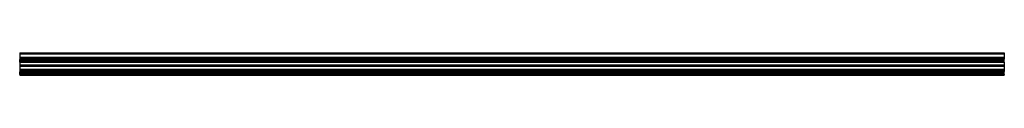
# Model space of a CAD drawing. Header units: millimetres. Extents: x 0 to 2500, y -2 to 55.
import ezdxf

# ---------------------------------------------------------------- set-up
doc = ezdxf.new("R2010")
doc.units = ezdxf.units.MM
doc.header["$LTSCALE"] = 10
doc.linetypes.add('ALLCAD_Strich', pattern=[0.2, 0.15, -0.05])
doc.layers.add('BESCH_KONT_sich_schn_grun_2d', color=10, linetype='Continuous')

msp = doc.modelspace()

# ---------------------------------------------------------------- linework, layer by layer
at = {"layer": 'BESCH_KONT_sich_schn_grun_2d', "linetype": 'ALLCAD_Strich'}
for p, q in [((0, 55, -3), (2500, 55, -3)), ((0, 55, -3), (0, 52, -3)), ((0, 55), (2500, 55)), ((0, 53.5, -3), (2500, 53.5, -3)), ((0, 53.5), (2500, 53.5)), ((0, 52, -3), (0, 44, -3)), ((0, 52, -3), (2500, 52, -3)), ((0, 52), (2500, 52)), ((2500, 55, -3), (2500, 52, -3)), ((2500, 52, -3), (2500, 44, -3)), ((0, 44, -3), (0, 38, -3)), ((0, 44, -3), (2500, 44, -3)), ((0, 44), (2500, 44)), ((0, 42, -3), (2500, 42, -3)), ((0, 42), (2500, 42)), ((0, 40.5, -3), (2500, 40.5, -3)), ((0, 40.5), (2500, 40.5)), ((0, 31, -3), (0, 38, -3)), ((0, 38, -3), (2500, 38, -3)), ((0, 38), (2500, 38)), ((0, 36.5, -3), (2500, 36.5, -3)), ((0, 36.5), (2500, 36.5)), ((0, 35.7, -3), (0, 35.7, -3)), ((0, 35.7, -3), (0, 35.7, -3)), ((0, 35.7, -3), (0, 35.7, -3)), ((0, 35.7, -3), (0, 35.7, -3)), ((0, 35.7, -3), (0, 35.7, -3)), ((0, 35.7, -3), (0, 35.7, -3)), ((0, 35.7, -3), (0, 35.7, -3)), ((0, 35.7, -3), (0, 35.7, -3)), ((0, 35.7, -3), (0, 35.7, -3)), ((0, 35.7, -3), (0, 35.7, -3)), ((0, 35.7, -3), (0, 35.7, -3)), ((0, 35.7, -3), (0, 35.7, -3)), ((0, 35.7, -3), (0, 35.7, -3)), ((0, 35.7, -3), (0, 35.7, -3)), ((0, 35.7, -3), (0, 35.7, -3)), ((0, 35.7, -3), (0, 35.7, -3)), ((0, 35.7, -3), (0, 35.7, -3)), ((0, 35.7, -3), (0, 35.7, -3)), ((0, 35.7, -3), (0, 35.7, -3)), ((0, 35.7, -3), (0, 35.7, -3)), ((0, 35.7, -3), (0, 35.7, -3)), ((0, 35.7, -3), (0, 35.7, -3)), ((0, 35.7, -3), (0, 35.7, -3)), ((0, 35.7, -3), (0, 35.7, -3)), ((0, 35.7, -3), (0, 35.7, -3)), ((0, 35.7, -3), (0, 35.7, -3)), ((0, 35.7, -3), (0, 35.7, -3)), ((0, 35.7, -3), (0, 35.7, -3)), ((0, 35.7, -3), (0, 35.7, -3)), ((0, 35.7, -3), (0, 35.7, -3)), ((0, 35.7, -3), (0, 35.7, -3)), ((0, 35.7, -3), (0, 35.7, -3)), ((0, 35.7, -3), (0, 35.7, -3)), ((0, 35.7, -3), (0, 35.7, -3)), ((0, 35.7, -3), (0, 35.7, -3)), ((0, 35.7, -3), (0, 35.7, -3)), ((0, 35.7, -3), (0, 35.7, -3)), ((0, 35.7, -3), (0, 35.7, -3)), ((0, 35.7, -3), (0, 35.7, -3)), ((0, 35.7, -3), (0, 35.7, -3)), ((0, 35.7, -3), (0, 35.7, -3)), ((0, 35.7, -3), (0, 35.7, -3)), ((0, 35.7, -3), (0, 35.7, -3)), ((0, 35.7, -3), (0, 35.7, -3)), ((0, 35.7, -3), (0, 35.7, -3)), ((0, 35.7, -3), (0, 35.7, -3)), ((0, 35.7, -3), (0, 35.7, -3)), ((0, 35.7, -3), (0, 35.7, -3)), ((0, 35.7, -3), (0, 35.7, -3)), ((0, 35.7, -3), (0, 35.7, -3)), ((0, 35.7, -3), (0, 35.7, -3)), ((0, 35.7, -3), (0, 35.7, -3)), ((0, 35.7, -3), (0, 35.7, -3)), ((0, 35.7, -3), (0, 35.7, -3)), ((0, 35.7, -3), (0, 35.7, -3)), ((0, 35.7, -3), (0, 35.7, -3)), ((0, 35.7, -3), (0, 35.7, -3)), ((0, 35.7, -3), (0, 35.7, -3)), ((0, 35.7, -3), (0, 35.7, -3)), ((0, 35.7, -3), (0, 35.7, -3)), ((0, 35.7, -3), (0, 35.7, -3)), ((0, 35.7, -3), (0, 35.7, -3)), ((0, 35.7, -3), (0, 35.7, -3)), ((0, 35.7, -3), (0, 35.7, -3)), ((0, 35.7, -3), (0, 35.7, -3)), ((0, 35.7, -3), (0, 35.7, -3)), ((0, 35.7, -3), (0, 35.7, -3)), ((0, 35.7, -3), (0, 35.7, -3)), ((0, 35.7, -3), (0, 35.7, -3)), ((0, 35.7, -3), (0, 35.7, -3)), ((0, 35, -3), (2500, 35, -3)), ((0, 35), (2500, 35)), ((0, 33.5, -3), (2500, 33.5, -3)), ((0, 33.5), (2500, 33.5)), ((0, 32.5, -3), (2500, 32.5, -3)), ((0, 32.5), (2500, 32.5)), ((0, 32, -3), (2500, 32, -3)), ((0, 32), (2500, 32)), ((0, 31, -3), (0, 24, -3)), ((0, 31, -3), (2500, 31, -3)), ((0, 31), (2500, 31)), ((2500, 44, -3), (2500, 38, -3)), ((2500, 31, -3), (2500, 38, -3)), ((2500, 31, -3), (2500, 24, -3)), ((0, 24, -3), (0, 21, -3)), ((0, 24, -3), (2500, 24, -3)), ((0, 24), (2500, 24)), ((0, 22.5, -3), (2500, 22.5, -3)), ((0, 22.5), (2500, 22.5)), ((0, 21, -3), (0, 13, -3)), ((0, 21, -3), (2500, 21, -3)), ((0, 21), (2500, 21)), ((0, 13, -3), (0, 7, -3)), ((0, 13, -3), (2500, 13, -3)), ((0, 13), (2500, 13)), ((0, 11, -3), (2500, 11, -3)), ((0, 11), (2500, 11)), ((0, 9.5, -3), (2500, 9.5, -3)), ((0, 9.5), (2500, 9.5)), ((0, 0, -3), (0, 7, -3)), ((0, 7, -3), (2500, 7, -3)), ((0, 7), (2500, 7)), ((0, 5.5, -3), (2500, 5.5, -3)), ((0, 5.5), (2500, 5.5)), ((0, 4, -3), (2500, 4, -3)), ((0, 4), (2500, 4)), ((0, 2.5, -3), (2500, 2.5, -3)), ((0, 2.5), (2500, 2.5)), ((0, 1.5, -3), (2500, 1.5, -3)), ((0, 1.5), (2500, 1.5)), ((0, 1, -3), (2500, 1, -3)), ((0, 1), (2500, 1)), ((0, 0, -3), (0, -2, -3)), ((0, 0, -3), (2500, 0, -3)), ((0, 0), (2500, 0)), ((2500, 24, -3), (2500, 21, -3)), ((2500, 21, -3), (2500, 13, -3)), ((2500, 13, -3), (2500, 7, -3)), ((2500, 0, -3), (2500, 7, -3)), ((2500, 0, -3), (2500, -2, -3)), ((0, -1, -3), (2500, -1, -3)), ((0, -1), (2500, -1)), ((0, -2, -3), (2500, -2, -3)), ((0, -2), (2500, -2))]:
    msp.add_line(p, q, dxfattribs=at)
at = {"layer": 'BESCH_KONT_sich_schn_grun_2d', "linetype": 'ALLCAD_Strich', "extrusion": (0, 0, -1)}
for major_axis, start_param, end_param in [((0.00116, 0), -1.570796, 0), ((-0.00116, 0), 0, 1.570796), ((0.00116, 0), -1.570796, 0), ((-0.00116, 0), 0, 1.570796), ((0.00116, 0), 0, 1.570796), ((0.00271, 0), -1.570796, 0), ((0.00271, 0), 0, 1.570796), ((-0.00116, 0), 0, 1.570796), ((-0.00116, 0), -1.570796, 0), ((-0.00116, 0), -1.570796, 0), ((0.00116, 0), 0, 1.570796), ((0.00271, 0), -1.570796, 0), ((0.00271, 0), 0, 1.570796), ((-0.00116, 0), 0, 1.570796), ((-0.00116, 0), -1.570796, 0), ((-0.00116, 0), -1.570796, 0), ((0.00217, 0), -1.570796, 0), ((0.00217, 0), 0, 1.570796), ((0.00093, 0), -1.570796, 0), ((0.00093, 0), 0, 1.570796)]:
    msp.add_ellipse((0, 35.7, -3), major_axis=major_axis, ratio=0.514496, start_param=start_param, end_param=end_param, dxfattribs=at)
at = {"layer": 'BESCH_KONT_sich_schn_grun_2d', "linetype": 'ALLCAD_Strich'}
for major_axis, start_param, end_param in [((0.00271, 0), 0, 1.570796), ((-0.00271, 0), -1.570796, 0), ((0.00271, 0), 0, 1.570796), ((-0.00271, 0), -1.570796, 0), ((0.00217, 0), 0, 1.570796), ((0.00116, 0), -1.570796, 0), ((0.00116, 0), 0, 1.570796), ((0.00271, 0), -1.570796, 0), ((-0.00271, 0), 0, 1.570796), ((-0.00271, 0), -1.570796, 0), ((-0.00271, 0), 0, 1.570796), ((0.00116, 0), -1.570796, 0), ((0.00116, 0), 0, 1.570796), ((0.00271, 0), -1.570796, 0), ((-0.00271, 0), 0, 1.570796), ((-0.00271, 0), -1.570796, 0), ((-0.00271, 0), 0, 1.570796), ((0.00093, 0), -1.570796, 0), ((0.00093, 0), 0, 1.570796), ((0.00217, 0), -1.570796, 0)]:
    msp.add_ellipse((0, 35.7, -3), major_axis=major_axis, ratio=0.514496, start_param=start_param, end_param=end_param, dxfattribs=at)

doc.saveas('drawing.dxf')
